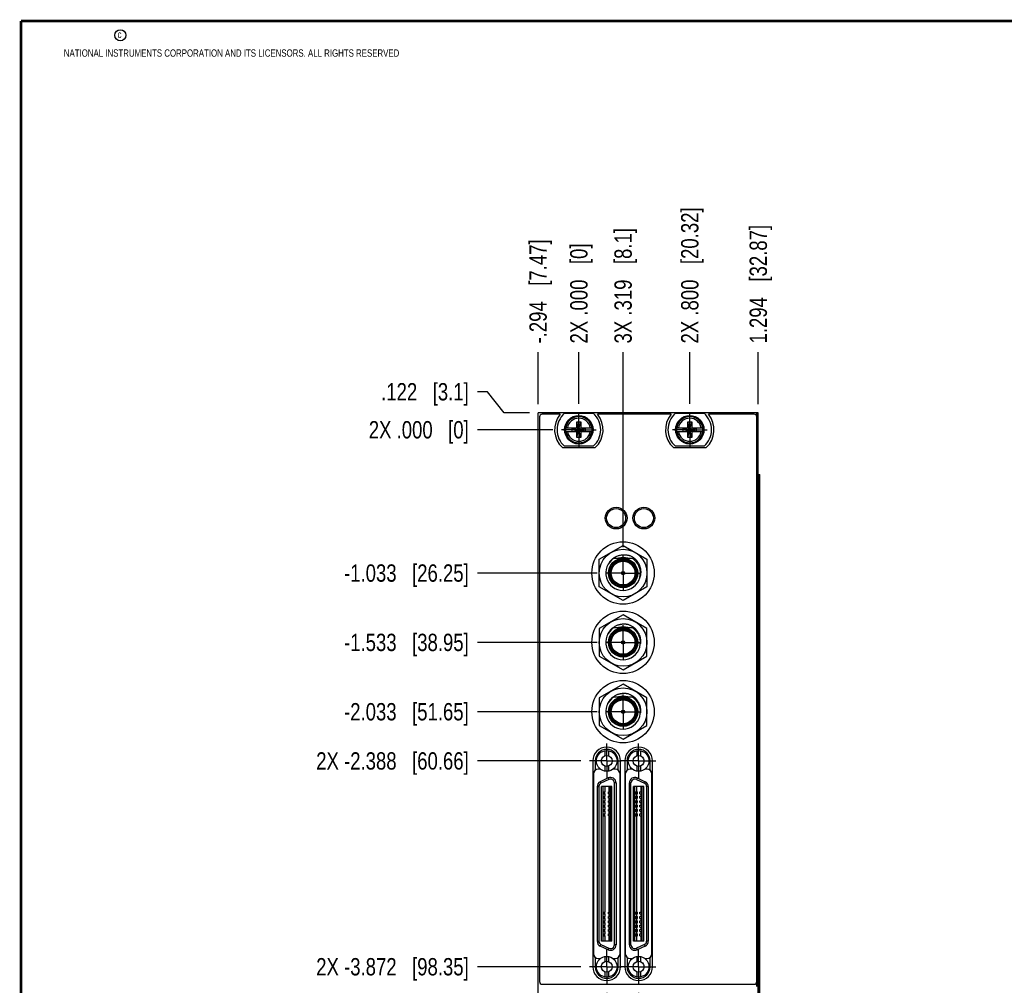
# Model space of a CAD drawing. Header units: inches. Extents: x 0.2 to 16.8, y 0.2 to 10.8.
# Tile 2 of 11: x 0.2 to 7.3, y 3.8 to 10.8. Entities that reach past the tile are written whole.
import ezdxf

# ---------------------------------------------------------------- set-up
doc = ezdxf.new("R2010")
doc.units = ezdxf.units.IN
doc.header["$LTSCALE"] = 0.935
doc.header["$MEASUREMENT"] = 0
doc.linetypes.add('CENTER', pattern=[0.6, 0.375, -0.075, 0.075, -0.075])
doc.layers.get('0').update_dxf_attribs({"linetype": 'CONTINUOUS'})
doc.layers.add('02___PRT_ALL_AXES', color=7, linetype='CONTINUOUS')
doc.layers.add('DIMENSIONS', color=7, linetype='CONTINUOUS')
doc.styles.get("Standard").update_dxf_attribs({"font": 'txt', "width": 0.8})
doc.dimstyles.new('DIMSTYLE_1', dxfattribs={"dimtxt": 0.125, "dimasz": 0.18, "dimexe": 0.18, "dimexo": 0.0625, "dimgap": 0.09, "dimtad": 0, "dimtih": 1, "dimtoh": 1, "dimdec": 3, "dimzin": 4, "dimdsep": 46, "dimtxsty": 'STANDARD', "dimblk": '_FILLED', "dimblk1": '_FILLED', "dimblk2": '_FILLED', "dimcen": 0.09, "dimadec": 0, "dimazin": 0, "dimtp": 0.01, "dimtm": 0.01, "dimtfac": 1, "dimtdec": 3, "dimtofl": 0, "dimtmove": 0, "dimatfit": 3, "dimldrblk": '_FILLED', "dimfxl": 1, "dimtolj": 1, "dimtzin": 4, "dimarcsym": 0})

# ---------------------------------------------------------------- blocks, each defined once
blk = doc.blocks.new('*D0')
at = {"layer": 'DIMENSIONS', "color": 2, "linetype": 'CONTINUOUS'}
for p, q in [((3.6145, 8.0858), (3.5411, 8.0858)), ((3.7352, 7.9339), (3.6145, 8.0858)), ((3.9161, 7.9339), (3.7352, 7.9339))]:
    blk.add_line(p, q, dxfattribs=at)
at = {"layer": 'DIMENSIONS', "color": 2, "linetype": 'CONTINUOUS', "insert": (3.4786, 8.1483), "char_height": 0.125, "width": 1.025, "attachment_point": 3, "line_spacing_factor": 0.9}
blk.add_mtext('.122{\\Ftxt.shx;\\W1.000000;\\H0.125000; }[3.1]', dxfattribs=at)
blk = doc.blocks.new('_FILLED')
at = {"color": 0, "linetype": 'BYBLOCK'}
blk.add_solid([(0, 0), (-1, 0.174), (-1, -0.174)], dxfattribs=at)
blk = doc.blocks.new('*D1')
at = {"layer": 'DIMENSIONS', "color": 2, "linetype": 'CONTINUOUS'}
blk.add_line((4.085, 7.8119), (3.5411, 7.8119), dxfattribs=at)
at = {"layer": 'DIMENSIONS', "color": 2, "linetype": 'CONTINUOUS', "insert": (3.4786, 7.8744), "char_height": 0.125, "width": 1.125, "attachment_point": 3, "line_spacing_factor": 0.9}
blk.add_mtext('2X .000{\\Ftxt.shx;\\W1.000000;\\H0.125000; }[0]', dxfattribs=at)
blk = doc.blocks.new('*D2')
at = {"layer": 'DIMENSIONS', "color": 2, "linetype": 'CONTINUOUS'}
blk.add_line((4.404, 6.7786), (3.5411, 6.7786), dxfattribs=at)
at = {"layer": 'DIMENSIONS', "color": 2, "linetype": 'CONTINUOUS', "insert": (3.4786, 6.8411), "char_height": 0.125, "width": 1.425, "attachment_point": 3, "line_spacing_factor": 0.9}
blk.add_mtext('-1.033{\\Ftxt.shx;\\W1.000000;\\H0.125000; }[26.25]', dxfattribs=at)
blk = doc.blocks.new('*D3')
at = {"layer": 'DIMENSIONS', "color": 2, "linetype": 'CONTINUOUS'}
blk.add_line((4.404, 6.2786), (3.5411, 6.2786), dxfattribs=at)
at = {"layer": 'DIMENSIONS', "color": 2, "linetype": 'CONTINUOUS', "insert": (3.4786, 6.3411), "char_height": 0.125, "width": 1.425, "attachment_point": 3, "line_spacing_factor": 0.9}
blk.add_mtext('-1.533{\\Ftxt.shx;\\W1.000000;\\H0.125000; }[38.95]', dxfattribs=at)
blk = doc.blocks.new('*D4')
at = {"layer": 'DIMENSIONS', "color": 2, "linetype": 'CONTINUOUS'}
blk.add_line((4.404, 5.7786), (3.5411, 5.7786), dxfattribs=at)
at = {"layer": 'DIMENSIONS', "color": 2, "linetype": 'CONTINUOUS', "insert": (3.4786, 5.8411), "char_height": 0.125, "width": 1.425, "attachment_point": 3, "line_spacing_factor": 0.9}
blk.add_mtext('-2.033{\\Ftxt.shx;\\W1.000000;\\H0.125000; }[51.65]', dxfattribs=at)
blk = doc.blocks.new('*D5')
at = {"layer": 'DIMENSIONS', "color": 2, "linetype": 'CONTINUOUS'}
blk.add_line((4.286, 5.4239), (3.5411, 5.4239), dxfattribs=at)
at = {"layer": 'DIMENSIONS', "color": 2, "linetype": 'CONTINUOUS', "insert": (3.4786, 5.4864), "char_height": 0.125, "width": 1.725, "attachment_point": 3, "line_spacing_factor": 0.9}
blk.add_mtext('2X -2.388{\\Ftxt.shx;\\W1.000000;\\H0.125000; }[60.66]', dxfattribs=at)
blk = doc.blocks.new('*D6')
at = {"layer": 'DIMENSIONS', "color": 2, "linetype": 'CONTINUOUS'}
blk.add_line((4.286, 3.9399), (3.5411, 3.9399), dxfattribs=at)
at = {"layer": 'DIMENSIONS', "color": 2, "linetype": 'CONTINUOUS', "insert": (3.4786, 4.0024), "char_height": 0.125, "width": 1.725, "attachment_point": 3, "line_spacing_factor": 0.9}
blk.add_mtext('2X -3.872{\\Ftxt.shx;\\W1.000000;\\H0.125000; }[98.35]', dxfattribs=at)
blk = doc.blocks.new('*D7')
at = {"layer": 'DIMENSIONS', "color": 2, "linetype": 'CONTINUOUS'}
blk.add_line((4.085, 2.9912), (3.5411, 2.9912), dxfattribs=at)
at = {"layer": 'DIMENSIONS', "color": 2, "linetype": 'CONTINUOUS', "insert": (3.4786, 3.0537), "char_height": 0.125, "width": 1.825, "attachment_point": 3, "line_spacing_factor": 0.9}
blk.add_mtext('2X -4.821{\\Ftxt.shx;\\W1.000000;\\H0.125000; }[122.45]', dxfattribs=at)
blk = doc.blocks.new('*D8')
at = {"layer": 'DIMENSIONS', "color": 2, "linetype": 'CONTINUOUS'}
blk.add_line((5.0726, 7.9995), (5.0726, 8.3714), dxfattribs=at)
at = {"layer": 'DIMENSIONS', "color": 2, "linetype": 'CONTINUOUS', "insert": (5.0101, 8.4339), "char_height": 0.125, "width": 1.525, "attachment_point": 1, "rotation": 90, "line_spacing_factor": 0.9}
blk.add_mtext('2X .800{\\Ftxt.shx;\\W1.000000;\\H0.125000; }[20.32]', dxfattribs=at)
blk = doc.blocks.new('*D9')
at = {"layer": 'DIMENSIONS', "color": 2, "linetype": 'CONTINUOUS'}
blk.add_line((4.2726, 7.9995), (4.2726, 8.3714), dxfattribs=at)
at = {"layer": 'DIMENSIONS', "color": 2, "linetype": 'CONTINUOUS', "insert": (4.2101, 8.4339), "char_height": 0.125, "width": 1.125, "attachment_point": 1, "rotation": 90, "line_spacing_factor": 0.9}
blk.add_mtext('2X .000{\\Ftxt.shx;\\W1.000000;\\H0.125000; }[0]', dxfattribs=at)
blk = doc.blocks.new('*D10')
at = {"layer": 'DIMENSIONS', "color": 2, "linetype": 'CONTINUOUS'}
blk.add_line((5.5666, 7.9964), (5.5666, 8.3714), dxfattribs=at)
at = {"layer": 'DIMENSIONS', "color": 2, "linetype": 'CONTINUOUS', "insert": (5.5041, 8.4339), "char_height": 0.125, "width": 1.325, "attachment_point": 1, "rotation": 90, "line_spacing_factor": 0.9}
blk.add_mtext('1.294{\\Ftxt.shx;\\W1.000000;\\H0.125000; }[32.87]', dxfattribs=at)
blk = doc.blocks.new('*D11')
at = {"layer": 'DIMENSIONS', "color": 2, "linetype": 'CONTINUOUS'}
blk.add_line((4.5916, 6.9662), (4.5916, 8.3714), dxfattribs=at)
at = {"layer": 'DIMENSIONS', "color": 2, "linetype": 'CONTINUOUS', "insert": (4.5291, 8.4339), "char_height": 0.125, "width": 1.325, "attachment_point": 1, "rotation": 90, "line_spacing_factor": 0.9}
blk.add_mtext('3X .319{\\Ftxt.shx;\\W1.000000;\\H0.125000; }[8.1]', dxfattribs=at)
blk = doc.blocks.new('*D12')
at = {"layer": 'DIMENSIONS', "color": 2, "linetype": 'CONTINUOUS'}
blk.add_line((3.9786, 7.9964), (3.9786, 8.3714), dxfattribs=at)
at = {"layer": 'DIMENSIONS', "color": 2, "linetype": 'CONTINUOUS', "insert": (3.9161, 8.4339), "char_height": 0.125, "width": 1.225, "attachment_point": 1, "rotation": 90, "line_spacing_factor": 0.9}
blk.add_mtext('-.294{\\Ftxt.shx;\\W1.000000;\\H0.125000; }[7.47]', dxfattribs=at)
blk = doc.blocks.new('*D13')
at = {"layer": 'DIMENSIONS', "color": 2, "linetype": 'CONTINUOUS'}
blk.add_line((4.7036, 3.7523), (4.7036, 2.3587), dxfattribs=at)
at = {"layer": 'DIMENSIONS', "color": 2, "linetype": 'CONTINUOUS', "insert": (4.6411, 2.2962), "char_height": 0.125, "width": 1.525, "attachment_point": 3, "rotation": 90, "line_spacing_factor": 0.9}
blk.add_mtext('2X .431{\\Ftxt.shx;\\W1.000000;\\H0.125000; }[10.95]', dxfattribs=at)
blk = doc.blocks.new('*D14')
at = {"layer": 'DIMENSIONS', "color": 2, "linetype": 'CONTINUOUS'}
blk.add_line((4.4736, 3.7523), (4.4736, 2.3587), dxfattribs=at)
at = {"layer": 'DIMENSIONS', "color": 2, "linetype": 'CONTINUOUS', "insert": (4.4111, 2.2962), "char_height": 0.125, "width": 1.425, "attachment_point": 3, "rotation": 90, "line_spacing_factor": 0.9}
blk.add_mtext('2X .201{\\Ftxt.shx;\\W1.000000;\\H0.125000; }[5.11]', dxfattribs=at)

msp = doc.modelspace()

# ---------------------------------------------------------------- linework, layer by layer
at = {"color": 7, "linetype": 'CONTINUOUS'}
for p, q in [((3.9786, 2.7962), (3.9786, 7.9339)), ((5.5666, 7.9339), (3.9786, 7.9339)), ((3.9886, 7.9039), (3.9886, 3.8339)), ((4.1381, 7.9239), (4.0086, 7.9239)), ((4.1688, 7.9304), (4.3763, 7.9304)), ((4.9381, 7.9239), (4.407, 7.9239)), ((4.9688, 7.9304), (5.1763, 7.9304)), ((5.5366, 7.9239), (5.207, 7.9239)), ((5.5566, 3.8339), (5.5566, 7.9039)), ((5.5666, 2.7962), (5.5666, 7.9339)), ((4.1779, 7.8257), (4.2608, 7.8257)), ((4.224, 7.8002), (4.224, 7.8237)), ((4.224, 7.8237), (4.3211, 7.8002)), ((4.224, 7.8002), (4.3211, 7.8237)), ((4.2608, 7.8237), (4.224, 7.8237)), ((4.2588, 7.7549), (4.2863, 7.869)), ((4.2588, 7.8257), (4.2588, 7.869)), ((4.2863, 7.7549), (4.2588, 7.869)), ((4.2588, 7.869), (4.2863, 7.869)), ((4.2608, 7.8257), (4.2608, 7.8237)), ((4.2608, 7.8002), (4.2843, 7.8237)), ((4.2843, 7.8002), (4.2608, 7.8237)), ((4.2843, 7.8257), (4.2843, 7.8237)), ((4.2843, 7.8257), (4.3672, 7.8257)), ((4.3211, 7.8237), (4.2843, 7.8237)), ((4.2863, 7.869), (4.2863, 7.8257)), ((4.3211, 7.8002), (4.3211, 7.8237)), ((4.9779, 7.8257), (5.0608, 7.8257)), ((5.024, 7.8002), (5.024, 7.8237)), ((5.024, 7.8002), (5.1211, 7.8237)), ((5.0608, 7.8237), (5.024, 7.8237)), ((5.024, 7.8237), (5.1211, 7.8002)), ((5.0588, 7.7549), (5.0863, 7.869)), ((5.0588, 7.8257), (5.0588, 7.869)), ((5.0863, 7.7549), (5.0588, 7.869)), ((5.0588, 7.869), (5.0863, 7.869)), ((5.0608, 7.8257), (5.0608, 7.8237)), ((5.0608, 7.8002), (5.0843, 7.8237)), ((5.0843, 7.8002), (5.0608, 7.8237)), ((5.0843, 7.8257), (5.0843, 7.8237)), ((5.0843, 7.8257), (5.1672, 7.8257)), ((5.1211, 7.8237), (5.0843, 7.8237)), ((5.0863, 7.869), (5.0863, 7.8257)), ((5.1211, 7.8002), (5.1211, 7.8237)), ((4.1779, 7.7982), (4.2608, 7.7982)), ((4.224, 7.8002), (4.2608, 7.8002)), ((4.2588, 7.7549), (4.2588, 7.7982)), ((4.2863, 7.7549), (4.2588, 7.7549)), ((4.2608, 7.7982), (4.2608, 7.8002)), ((4.2843, 7.7982), (4.2843, 7.8002)), ((4.2843, 7.8002), (4.3211, 7.8002)), ((4.2843, 7.7982), (4.3672, 7.7982)), ((4.2863, 7.7982), (4.2863, 7.7549)), ((4.9779, 7.7982), (5.0608, 7.7982)), ((5.024, 7.8002), (5.0608, 7.8002)), ((5.0588, 7.7549), (5.0588, 7.7982)), ((5.0863, 7.7549), (5.0588, 7.7549)), ((5.0608, 7.7982), (5.0608, 7.8002)), ((5.0843, 7.7982), (5.0843, 7.8002)), ((5.0843, 7.8002), (5.1211, 7.8002)), ((5.0843, 7.7982), (5.1672, 7.7982)), ((5.0863, 7.7982), (5.0863, 7.7549)), ((4.1543, 7.6829), (4.3908, 7.6829)), ((4.3763, 7.6934), (4.1688, 7.6934)), ((4.9543, 7.6829), (5.1908, 7.6829)), ((5.1763, 7.6934), (4.9688, 7.6934)), ((5.5666, 7.4882), (5.5773, 7.4882)), ((5.5773, 3.4882), (5.5773, 7.4882)), ((4.4196, 6.8779), (4.5916, 6.9772)), ((4.5916, 6.9772), (4.7636, 6.8779)), ((4.4196, 6.6793), (4.4196, 6.8779)), ((4.5258, 6.885), (4.6573, 6.885)), ((4.7636, 6.8779), (4.7636, 6.6793)), ((4.5916, 6.58), (4.4196, 6.6793)), ((4.7636, 6.6793), (4.5916, 6.58)), ((4.5916, 6.4772), (4.4196, 6.3779)), ((4.7636, 6.3779), (4.5916, 6.4772)), ((4.4196, 6.3779), (4.4196, 6.1793)), ((4.5258, 6.385), (4.6573, 6.385)), ((4.7636, 6.1793), (4.7636, 6.3779)), ((4.4196, 6.1793), (4.5916, 6.08)), ((4.5916, 6.08), (4.7636, 6.1793)), ((4.5916, 5.9772), (4.4196, 5.8779)), ((4.7636, 5.8779), (4.5916, 5.9772)), ((4.4196, 5.8779), (4.4196, 5.6793)), ((4.5258, 5.885), (4.6573, 5.885)), ((4.7636, 5.6793), (4.7636, 5.8779)), ((4.4196, 5.6793), (4.5916, 5.58)), ((4.5916, 5.58), (4.7636, 5.6793)), ((4.4608, 5.4976), (4.4608, 5.4612)), ((4.4863, 5.4976), (4.4863, 5.4612)), ((4.6908, 5.4976), (4.6908, 5.4612)), ((4.7163, 5.4976), (4.7163, 5.4612)), ((4.3736, 5.4239), (4.3736, 3.9399)), ((4.3906, 5.4239), (4.3906, 5.3572)), ((4.5566, 5.3572), (4.5566, 5.4239)), ((4.5736, 3.9399), (4.5736, 5.4239)), ((4.6036, 5.4239), (4.6036, 3.9399)), ((4.6206, 5.4239), (4.6206, 5.3572)), ((4.7866, 5.3572), (4.7866, 5.4239)), ((4.8036, 3.9399), (4.8036, 5.4239)), ((4.3776, 5.3299), (4.3776, 4.0339)), ((4.4266, 5.3649), (4.4126, 5.3649)), ((4.4266, 5.3658), (4.4266, 5.3649)), ((4.4608, 5.3867), (4.4608, 5.3502)), ((4.4863, 5.3867), (4.4863, 5.3502)), ((4.5206, 5.3649), (4.5206, 5.3658)), ((4.5346, 5.3649), (4.5206, 5.3649)), ((4.5696, 4.0339), (4.5696, 5.3299)), ((4.6076, 5.3299), (4.6076, 4.0339)), ((4.6566, 5.3649), (4.6426, 5.3649)), ((4.6566, 5.3658), (4.6566, 5.3649)), ((4.6908, 5.3867), (4.6908, 5.3502)), ((4.7163, 5.3867), (4.7163, 5.3502)), ((4.7506, 5.3649), (4.7506, 5.3658)), ((4.7646, 5.3649), (4.7506, 5.3649)), ((4.7996, 4.0339), (4.7996, 5.3299)), ((4.4848, 5.301), (4.4273, 5.2742)), ((4.4897, 5.2903), (4.4323, 5.2635)), ((4.529, 4.098), (4.529, 5.2653)), ((4.5408, 5.2653), (4.5408, 4.098)), ((4.6368, 4.098), (4.6368, 5.2653)), ((4.6486, 4.098), (4.6486, 5.2653)), ((4.6878, 5.2903), (4.7453, 5.2635)), ((4.6928, 5.301), (4.7503, 5.2742)), ((4.4045, 5.2385), (4.4045, 4.1248)), ((4.4164, 5.2385), (4.4164, 4.1248)), ((4.4364, 4.1245), (4.4364, 5.2387)), ((4.5113, 5.2387), (4.4364, 5.2387)), ((4.4473, 4.1245), (4.4473, 5.2387)), ((4.4473, 5.2003), (4.4603, 5.2003)), ((4.4473, 5.1866), (4.4603, 5.1866)), ((4.4591, 5.2387), (4.4591, 5.2003)), ((4.4591, 5.1866), (4.4591, 5.1688)), ((4.4603, 5.1866), (4.4603, 5.2003)), ((4.4858, 5.1866), (4.4858, 5.2003)), ((4.4858, 5.2003), (4.5004, 5.2003)), ((4.4858, 5.1866), (4.5004, 5.1866)), ((4.4886, 5.2387), (4.4886, 5.2003)), ((4.4886, 5.1866), (4.4886, 5.1688)), ((4.5004, 4.1245), (4.5004, 5.2387)), ((4.5113, 4.1245), (4.5113, 5.2387)), ((4.6663, 4.1245), (4.6663, 5.2387)), ((4.7412, 5.2387), (4.6663, 5.2387)), ((4.6772, 4.1245), (4.6772, 5.2387)), ((4.6772, 5.2003), (4.695, 5.2003)), ((4.6772, 5.1866), (4.695, 5.1866)), ((4.689, 5.2387), (4.689, 5.2003)), ((4.689, 5.1866), (4.689, 5.1688)), ((4.695, 5.1866), (4.695, 5.2003)), ((4.7127, 5.2003), (4.7303, 5.2003)), ((4.7127, 5.1866), (4.7127, 5.2003)), ((4.7127, 5.1866), (4.7303, 5.1866)), ((4.7185, 5.2387), (4.7185, 5.2003)), ((4.7185, 5.1866), (4.7185, 5.1688)), ((4.7303, 4.1245), (4.7303, 5.2387)), ((4.7412, 4.1245), (4.7412, 5.2387)), ((4.7612, 5.2385), (4.7612, 4.1248)), ((4.773, 5.2385), (4.773, 4.1248)), ((4.4473, 5.1688), (4.4603, 5.1688)), ((4.4473, 5.1551), (4.4603, 5.1551)), ((4.4473, 5.1373), (4.4603, 5.1373)), ((4.4473, 5.1236), (4.4603, 5.1236)), ((4.4591, 5.1551), (4.4591, 5.1373)), ((4.4591, 5.1236), (4.4591, 5.1058)), ((4.4603, 5.1551), (4.4603, 5.1688)), ((4.4603, 5.1236), (4.4603, 5.1373)), ((4.4858, 5.1551), (4.4858, 5.1688)), ((4.4858, 5.1688), (4.5004, 5.1688)), ((4.4858, 5.1551), (4.5004, 5.1551)), ((4.4858, 5.1236), (4.4858, 5.1373)), ((4.4858, 5.1373), (4.5004, 5.1373)), ((4.4858, 5.1236), (4.5004, 5.1236)), ((4.4886, 5.1551), (4.4886, 5.1373)), ((4.4886, 5.1236), (4.4886, 5.1058)), ((4.6772, 5.1688), (4.695, 5.1688)), ((4.6772, 5.1551), (4.695, 5.1551)), ((4.6772, 5.1373), (4.6948, 5.1373)), ((4.6772, 5.1236), (4.6948, 5.1236)), ((4.689, 5.1551), (4.689, 5.1373)), ((4.689, 5.1236), (4.689, 5.1058)), ((4.6948, 5.1236), (4.6948, 5.1373)), ((4.695, 5.1551), (4.695, 5.1688)), ((4.7125, 5.1373), (4.7303, 5.1373)), ((4.7125, 5.1236), (4.7125, 5.1373)), ((4.7125, 5.1236), (4.7303, 5.1236)), ((4.7127, 5.1688), (4.7303, 5.1688)), ((4.7127, 5.1551), (4.7127, 5.1688)), ((4.7127, 5.1551), (4.7303, 5.1551)), ((4.7185, 5.1551), (4.7185, 5.1373)), ((4.7185, 5.1236), (4.7185, 5.1058)), ((4.4473, 5.1058), (4.4603, 5.1058)), ((4.4473, 5.0921), (4.4603, 5.0921)), ((4.4473, 5.0743), (4.4603, 5.0743)), ((4.4473, 5.0606), (4.4603, 5.0606)), ((4.4473, 5.0428), (4.4603, 5.0428)), ((4.4591, 5.0921), (4.4591, 5.0743)), ((4.4591, 5.0606), (4.4591, 5.0428)), ((4.4603, 5.0921), (4.4603, 5.1058)), ((4.4603, 5.0606), (4.4603, 5.0743)), ((4.4603, 5.0291), (4.4603, 5.0428)), ((4.4858, 5.0921), (4.4858, 5.1058)), ((4.4858, 5.1058), (4.5004, 5.1058)), ((4.4858, 5.0921), (4.5004, 5.0921)), ((4.4858, 5.0606), (4.4858, 5.0743)), ((4.4858, 5.0743), (4.5004, 5.0743)), ((4.4858, 5.0606), (4.5004, 5.0606)), ((4.4858, 5.0291), (4.4858, 5.0428)), ((4.4858, 5.0428), (4.5004, 5.0428)), ((4.4886, 5.0921), (4.4886, 5.0743)), ((4.4886, 5.0606), (4.4886, 5.0428)), ((4.6772, 5.1058), (4.695, 5.1058)), ((4.6772, 5.0921), (4.695, 5.0921)), ((4.6772, 5.0743), (4.695, 5.0743)), ((4.6772, 5.0606), (4.695, 5.0606)), ((4.6772, 5.0428), (4.695, 5.0428)), ((4.689, 5.0921), (4.689, 5.0743)), ((4.689, 5.0606), (4.689, 5.0428)), ((4.695, 5.0921), (4.695, 5.1058)), ((4.695, 5.0606), (4.695, 5.0743)), ((4.695, 5.0291), (4.695, 5.0428)), ((4.7127, 5.1058), (4.7303, 5.1058)), ((4.7127, 5.0921), (4.7127, 5.1058)), ((4.7127, 5.0921), (4.7303, 5.0921)), ((4.7127, 5.0743), (4.7303, 5.0743)), ((4.7127, 5.0606), (4.7127, 5.0743)), ((4.7127, 5.0606), (4.7303, 5.0606)), ((4.7127, 5.0428), (4.7303, 5.0428)), ((4.7127, 5.0291), (4.7127, 5.0428)), ((4.7185, 5.0921), (4.7185, 5.0743)), ((4.7185, 5.0606), (4.7185, 5.0428)), ((4.4473, 5.0291), (4.4603, 5.0291)), ((4.4591, 5.0291), (4.4591, 4.3342)), ((4.4858, 5.0291), (4.5004, 5.0291)), ((4.4886, 5.0291), (4.4886, 4.3342)), ((4.6772, 5.0291), (4.695, 5.0291)), ((4.689, 5.0291), (4.689, 4.3342)), ((4.7127, 5.0291), (4.7303, 5.0291)), ((4.7185, 5.0291), (4.7185, 4.3342)), ((4.4473, 4.3342), (4.4603, 4.3342)), ((4.4603, 4.3204), (4.4603, 4.3342)), ((4.4858, 4.3342), (4.5004, 4.3342)), ((4.4858, 4.3204), (4.4858, 4.3342)), ((4.6772, 4.3342), (4.6949, 4.3342)), ((4.6949, 4.3204), (4.6949, 4.3342)), ((4.7126, 4.3342), (4.7303, 4.3342)), ((4.7126, 4.3204), (4.7126, 4.3342)), ((4.4473, 4.3204), (4.4603, 4.3204)), ((4.4473, 4.3027), (4.4603, 4.3027)), ((4.4473, 4.2889), (4.4603, 4.2889)), ((4.4473, 4.2712), (4.4603, 4.2712)), ((4.4591, 4.3204), (4.4591, 4.3027)), ((4.4591, 4.2889), (4.4591, 4.2712)), ((4.4603, 4.2889), (4.4603, 4.3027)), ((4.4603, 4.2574), (4.4603, 4.2712)), ((4.4858, 4.3204), (4.5004, 4.3204)), ((4.4858, 4.3027), (4.5004, 4.3027)), ((4.4858, 4.2889), (4.4858, 4.3027)), ((4.4858, 4.2889), (4.5004, 4.2889)), ((4.4858, 4.2712), (4.5004, 4.2712)), ((4.4858, 4.2574), (4.4858, 4.2712)), ((4.4886, 4.3204), (4.4886, 4.3027)), ((4.4886, 4.2889), (4.4886, 4.2712)), ((4.6772, 4.3204), (4.6949, 4.3204)), ((4.6772, 4.3027), (4.695, 4.3027)), ((4.6772, 4.2889), (4.695, 4.2889)), ((4.6772, 4.2712), (4.6949, 4.2712)), ((4.689, 4.3204), (4.689, 4.3027)), ((4.689, 4.2889), (4.689, 4.2712)), ((4.6949, 4.2574), (4.6949, 4.2712)), ((4.695, 4.2889), (4.695, 4.3027)), ((4.7126, 4.3204), (4.7303, 4.3204)), ((4.7126, 4.2712), (4.7303, 4.2712)), ((4.7126, 4.2574), (4.7126, 4.2712)), ((4.7127, 4.3027), (4.7303, 4.3027)), ((4.7127, 4.2889), (4.7127, 4.3027)), ((4.7127, 4.2889), (4.7303, 4.2889)), ((4.7185, 4.3204), (4.7185, 4.3027)), ((4.7185, 4.2889), (4.7185, 4.2712)), ((4.4473, 4.2574), (4.4603, 4.2574)), ((4.4473, 4.2397), (4.4603, 4.2397)), ((4.4473, 4.2259), (4.4603, 4.2259)), ((4.4473, 4.2082), (4.4603, 4.2082)), ((4.4473, 4.1944), (4.4603, 4.1944)), ((4.4591, 4.2574), (4.4591, 4.2397)), ((4.4591, 4.2259), (4.4591, 4.2082)), ((4.4591, 4.1944), (4.4591, 4.1767)), ((4.4603, 4.2259), (4.4603, 4.2397)), ((4.4603, 4.1944), (4.4603, 4.2082)), ((4.4858, 4.2574), (4.5004, 4.2574)), ((4.4858, 4.2397), (4.5004, 4.2397)), ((4.4858, 4.2259), (4.4858, 4.2397)), ((4.4858, 4.2259), (4.5004, 4.2259)), ((4.4858, 4.2082), (4.5004, 4.2082)), ((4.4858, 4.1944), (4.4858, 4.2082)), ((4.4858, 4.1944), (4.5004, 4.1944)), ((4.4886, 4.2574), (4.4886, 4.2397)), ((4.4886, 4.2259), (4.4886, 4.2082)), ((4.4886, 4.1944), (4.4886, 4.1767)), ((4.6772, 4.2574), (4.6949, 4.2574)), ((4.6772, 4.2397), (4.695, 4.2397)), ((4.6772, 4.2259), (4.695, 4.2259)), ((4.6772, 4.2082), (4.6949, 4.2082)), ((4.6772, 4.1944), (4.6949, 4.1944)), ((4.689, 4.2574), (4.689, 4.2397)), ((4.689, 4.2259), (4.689, 4.2082)), ((4.689, 4.1944), (4.689, 4.1767)), ((4.6949, 4.1944), (4.6949, 4.2082)), ((4.695, 4.2259), (4.695, 4.2397)), ((4.7126, 4.2574), (4.7303, 4.2574)), ((4.7126, 4.2082), (4.7303, 4.2082)), ((4.7126, 4.1944), (4.7126, 4.2082)), ((4.7126, 4.1944), (4.7303, 4.1944)), ((4.7127, 4.2397), (4.7303, 4.2397)), ((4.7127, 4.2259), (4.7127, 4.2397)), ((4.7127, 4.2259), (4.7303, 4.2259)), ((4.7185, 4.2574), (4.7185, 4.2397)), ((4.7185, 4.2259), (4.7185, 4.2082)), ((4.7185, 4.1944), (4.7185, 4.1767)), ((4.5113, 4.1245), (4.4364, 4.1245)), ((4.4473, 4.1767), (4.4603, 4.1767)), ((4.4473, 4.1629), (4.4603, 4.1629)), ((4.4591, 4.1629), (4.4591, 4.1245)), ((4.4603, 4.1629), (4.4603, 4.1767)), ((4.4858, 4.1767), (4.5004, 4.1767)), ((4.4858, 4.1629), (4.4858, 4.1767)), ((4.4858, 4.1629), (4.5004, 4.1629)), ((4.4886, 4.1629), (4.4886, 4.1245)), ((4.7412, 4.1245), (4.6663, 4.1245)), ((4.6772, 4.1767), (4.695, 4.1767)), ((4.6772, 4.1629), (4.695, 4.1629)), ((4.689, 4.1629), (4.689, 4.1245)), ((4.695, 4.1629), (4.695, 4.1767)), ((4.7127, 4.1767), (4.7303, 4.1767)), ((4.7127, 4.1629), (4.7127, 4.1767)), ((4.7127, 4.1629), (4.7303, 4.1629)), ((4.7185, 4.1629), (4.7185, 4.1245)), ((4.4848, 4.0623), (4.4273, 4.0891)), ((4.4323, 4.0998), (4.4897, 4.073)), ((4.7453, 4.0998), (4.6878, 4.073)), ((4.7503, 4.0891), (4.6928, 4.0623)), ((4.3906, 4.0067), (4.3906, 3.9399)), ((4.4126, 3.9989), (4.4266, 3.9989)), ((4.4266, 3.9989), (4.4266, 3.9981)), ((4.4608, 4.0136), (4.4608, 3.9772)), ((4.4863, 4.0136), (4.4863, 3.9772)), ((4.5206, 3.9989), (4.5346, 3.9989)), ((4.5206, 3.9981), (4.5206, 3.9989)), ((4.5566, 3.9399), (4.5566, 4.0067)), ((4.6206, 4.0067), (4.6206, 3.9399)), ((4.6426, 3.9989), (4.6566, 3.9989)), ((4.6566, 3.9989), (4.6566, 3.9981)), ((4.6908, 4.0136), (4.6908, 3.9772)), ((4.7163, 4.0136), (4.7163, 3.9772)), ((4.7506, 3.9989), (4.7646, 3.9989)), ((4.7506, 3.9981), (4.7506, 3.9989)), ((4.7866, 3.9399), (4.7866, 4.0067)), ((4.4608, 3.9027), (4.4608, 3.8662)), ((4.4863, 3.9027), (4.4863, 3.8662)), ((4.6908, 3.9027), (4.6908, 3.8662)), ((4.7163, 3.9027), (4.7163, 3.8662)), ((4.0086, 3.8139), (5.5366, 3.8139))]:
    msp.add_line(p, q, dxfattribs=at)
at = {"color": 9, "linetype": 'CONTINUOUS'}
for p, q in [((5.5546, 7.9339), (5.5546, 7.9127)), ((5.5686, 3.4882), (5.5686, 7.4882)), ((5.5772, 3.4882), (5.5772, 7.4882)), ((4.4273, 5.2742), (4.4323, 5.2635)), ((4.4848, 5.301), (4.4897, 5.2903)), ((4.5408, 5.2653), (4.529, 5.2653)), ((4.6368, 5.2653), (4.6486, 5.2653)), ((4.6928, 5.301), (4.6878, 5.2903)), ((4.7503, 5.2742), (4.7453, 5.2635)), ((4.4045, 5.2385), (4.4164, 5.2385)), ((4.4492, 5.2003), (4.4492, 5.1866)), ((4.4969, 5.2003), (4.4969, 5.1866)), ((4.6839, 5.2003), (4.6839, 5.1866)), ((4.7238, 5.2003), (4.7238, 5.1866)), ((4.773, 5.2385), (4.7612, 5.2385)), ((4.4492, 5.1688), (4.4492, 5.1551)), ((4.4492, 5.1373), (4.4492, 5.1236)), ((4.4969, 5.1688), (4.4969, 5.1551)), ((4.4969, 5.1373), (4.4969, 5.1236)), ((4.6837, 5.1373), (4.6837, 5.1236)), ((4.6839, 5.1688), (4.6839, 5.1551)), ((4.7236, 5.1373), (4.7236, 5.1236)), ((4.7238, 5.1688), (4.7238, 5.1551)), ((4.4492, 5.1058), (4.4492, 5.0921)), ((4.4492, 5.0743), (4.4492, 5.0606)), ((4.4492, 5.0428), (4.4492, 5.0291)), ((4.4969, 5.1058), (4.4969, 5.0921)), ((4.4969, 5.0743), (4.4969, 5.0606)), ((4.4969, 5.0428), (4.4969, 5.0291)), ((4.6839, 5.1058), (4.6839, 5.0921)), ((4.6839, 5.0743), (4.6839, 5.0606)), ((4.6839, 5.0428), (4.6839, 5.0291)), ((4.7238, 5.1058), (4.7238, 5.0921)), ((4.7238, 5.0743), (4.7238, 5.0606)), ((4.7238, 5.0428), (4.7238, 5.0291)), ((4.4492, 4.3342), (4.4492, 4.3204)), ((4.4969, 4.3342), (4.4969, 4.3204)), ((4.6838, 4.3342), (4.6838, 4.3204)), ((4.7237, 4.3342), (4.7237, 4.3204)), ((4.4492, 4.3027), (4.4492, 4.2889)), ((4.4492, 4.2712), (4.4492, 4.2574)), ((4.4969, 4.3027), (4.4969, 4.2889)), ((4.4969, 4.2712), (4.4969, 4.2574)), ((4.6838, 4.2712), (4.6838, 4.2574)), ((4.6839, 4.3027), (4.6839, 4.2889)), ((4.7237, 4.2712), (4.7237, 4.2574)), ((4.7238, 4.3027), (4.7238, 4.2889)), ((4.4492, 4.2397), (4.4492, 4.2259)), ((4.4492, 4.2082), (4.4492, 4.1944)), ((4.4969, 4.2397), (4.4969, 4.2259)), ((4.4969, 4.2082), (4.4969, 4.1944)), ((4.6838, 4.2082), (4.6838, 4.1944)), ((4.6839, 4.2397), (4.6839, 4.2259)), ((4.7237, 4.2082), (4.7237, 4.1944)), ((4.7238, 4.2397), (4.7238, 4.2259)), ((4.4045, 4.1248), (4.4164, 4.1248)), ((4.4492, 4.1767), (4.4492, 4.1629)), ((4.4969, 4.1767), (4.4969, 4.1629)), ((4.6839, 4.1767), (4.6839, 4.1629)), ((4.7238, 4.1767), (4.7238, 4.1629)), ((4.773, 4.1248), (4.7612, 4.1248)), ((4.4273, 4.0891), (4.4323, 4.0998)), ((4.4848, 4.0623), (4.4897, 4.073)), ((4.5408, 4.098), (4.529, 4.098)), ((4.6368, 4.098), (4.6486, 4.098)), ((4.6928, 4.0623), (4.6878, 4.073)), ((4.7503, 4.0891), (4.7453, 4.0998)), ((5.5546, 3.8252), (5.5546, 3.7982))]:
    msp.add_line(p, q, dxfattribs=at)
at = {"color": 7, "linetype": 'CONTINUOUS', "const_width": 0.02}
for points in [[(0.25, 10.7586), (0.25, 0.2586)], [(16.75, 10.7586), (0.25, 10.7586)]]:
    msp.add_lwpolyline(points, dxfattribs=at)
at = {"color": 2, "linetype": 'CONTINUOUS'}
msp.add_circle((0.9659, 10.6562), 0.0403, dxfattribs=at)
at = {"color": 7, "linetype": 'CONTINUOUS'}
for centre, radius in [((4.2726, 7.8119), 0.1025), ((4.2726, 7.8119), 0.098), ((5.0726, 7.8119), 0.1025), ((5.0726, 7.8119), 0.098), ((4.5416, 7.1749), 0.0785), ((4.5416, 7.1749), 0.0685), ((4.7416, 7.1749), 0.0785), ((4.7416, 7.1749), 0.0685), ((4.5916, 6.7789), 0.225), ((4.5916, 6.7786), 0.172), ((4.5916, 6.7786), 0.106), ((4.5916, 6.7786), 0.09), ((4.5916, 6.7786), 0.012), ((4.5916, 6.7786), 0.01), ((4.5916, 6.2789), 0.225), ((4.5916, 6.2786), 0.172), ((4.5916, 6.2786), 0.106), ((4.5916, 6.2786), 0.09), ((4.5916, 6.2786), 0.012), ((4.5916, 6.2786), 0.01), ((4.5916, 5.7789), 0.225), ((4.5916, 5.7786), 0.172), ((4.5916, 5.7786), 0.106), ((4.5916, 5.7786), 0.09), ((4.5916, 5.7786), 0.012), ((4.5916, 5.7786), 0.01), ((4.4736, 5.4239), 0.0748), ((4.7036, 5.4239), 0.0748), ((4.4736, 5.4239), 0.0394), ((4.7036, 5.4239), 0.0394), ((4.4736, 3.9399), 0.0748), ((4.4736, 3.9399), 0.0394), ((4.7036, 3.9399), 0.0748), ((4.7036, 3.9399), 0.0394)]:
    msp.add_circle(centre, radius, dxfattribs=at)
at = {"color": 9, "linetype": 'CONTINUOUS'}
for centre, radius in [((4.5916, 6.7786), 0.102), ((4.5916, 6.7786), 0.094), ((4.5916, 6.7786), 0.086), ((4.5916, 6.2786), 0.102), ((4.5916, 6.2786), 0.094), ((4.5916, 6.2786), 0.086), ((4.5916, 5.7786), 0.102), ((4.5916, 5.7786), 0.094), ((4.5916, 5.7786), 0.086)]:
    msp.add_circle(centre, radius, dxfattribs=at)
at = {"color": 7, "linetype": 'CONTINUOUS'}
for centre, radius, start, end in [((4.0086, 7.9039), 0.02, 90, 180), ((4.2726, 7.8119), 0.175, 140.20818, 227.4886), ((4.2726, 7.8119), 0.1575, 131.20295, 228.79705), ((4.2726, 7.8119), 0.1575, 311.20295, 48.79705), ((4.2726, 7.8119), 0.175, 312.5114, 39.79182), ((5.0726, 7.8119), 0.175, 140.20818, 227.4886), ((5.0726, 7.8119), 0.1575, 131.20295, 228.79705), ((5.0726, 7.8119), 0.1575, 311.20295, 48.79705), ((5.0726, 7.8119), 0.175, 312.5114, 39.79182), ((5.5366, 7.9039), 0.02, 0, 90), ((4.2726, 7.8119), 0.0956, 171.71661, 188.28339), ((4.2726, 7.8119), 0.0956, 351.71661, 8.28339), ((5.0726, 7.8119), 0.0956, 171.71661, 188.28339), ((5.0726, 7.8119), 0.0956, 351.71661, 8.28339), ((4.5916, 6.7786), 0.1115, 72.4753, 107.5247), ((4.5916, 6.7786), 0.125, 121.72303, 58.27697), ((4.5916, 6.2786), 0.125, 121.72303, 58.27697), ((4.5916, 6.2786), 0.1115, 72.4753, 107.5247), ((4.5916, 5.7786), 0.125, 121.72303, 58.27697), ((4.5916, 5.7786), 0.1115, 72.4753, 107.5247), ((4.4736, 5.4239), 0.1, 0, 180), ((4.4736, 5.4239), 0.083, 0, 180), ((4.7036, 5.4239), 0.1, 0, 180), ((4.7036, 5.4239), 0.083, 0, 180), ((4.4126, 5.3299), 0.035, 90, 180), ((4.5346, 5.3299), 0.035, 0, 90), ((4.6426, 5.3299), 0.035, 90, 180), ((4.7646, 5.3299), 0.035, 0, 90), ((4.4439, 5.2385), 0.0394, 115, 180), ((4.4439, 5.2385), 0.0276, 115, 180), ((4.5014, 5.2653), 0.0394, 0, 115), ((4.5014, 5.2653), 0.0276, 0, 115), ((4.6762, 5.2653), 0.0394, 65, 180), ((4.6762, 5.2653), 0.0276, 65, 180), ((4.7337, 5.2385), 0.0276, 0, 65), ((4.7337, 5.2385), 0.0394, 0, 65), ((4.4439, 4.1248), 0.0394, 180, 245), ((4.4439, 4.1248), 0.0276, 180, 245), ((4.7337, 4.1248), 0.0276, 295, 360), ((4.7337, 4.1248), 0.0394, 295, 360), ((4.5014, 4.098), 0.0394, 245, 360), ((4.5014, 4.098), 0.0276, 245, 360), ((4.6762, 4.098), 0.0394, 180, 295), ((4.6762, 4.098), 0.0276, 180, 295), ((4.4126, 4.0339), 0.035, 180, 270), ((4.5346, 4.0339), 0.035, 270, 360), ((4.6426, 4.0339), 0.035, 180, 270), ((4.7646, 4.0339), 0.035, 270, 360), ((4.4736, 3.9399), 0.1, 180, 360), ((4.4736, 3.9399), 0.083, 180, 360), ((4.7036, 3.9399), 0.1, 180, 360), ((4.7036, 3.9399), 0.083, 180, 360), ((4.0086, 3.8339), 0.02, 180, 270), ((5.5366, 3.8339), 0.02, 270, 360)]:
    msp.add_arc(centre, radius, start, end, dxfattribs=at)
at = {"color": 9, "linetype": 'CONTINUOUS'}
for centre, radius, start, end in [((4.2726, 7.8119), 0.0947, 8.36374, 171.63626), ((4.2726, 7.8119), 0.0832, 9.53359, 170.46641), ((5.0726, 7.8119), 0.0947, 8.36374, 171.63626), ((5.0726, 7.8119), 0.0832, 9.53359, 170.46641), ((4.2726, 7.8119), 0.0947, 188.36374, 351.63626), ((4.2726, 7.8119), 0.0832, 189.53359, 350.46641), ((5.0726, 7.8119), 0.0947, 188.36374, 351.63626), ((5.0726, 7.8119), 0.0832, 189.53359, 350.46641)]:
    msp.add_arc(centre, radius, start, end, dxfattribs=at)
at = {"color": 7, "linetype": 'CONTINUOUS'}
for points, knots in [([(4.4924, 6.8547), (4.4934, 6.8562), (4.4955, 6.8593), (4.499, 6.8637), (4.5026, 6.8679), (4.5076, 6.8734), (4.5144, 6.8798), (4.5217, 6.8855), (4.5279, 6.8898), (4.5326, 6.8927), (4.5375, 6.8955), (4.5441, 6.8988), (4.5526, 6.9025), (4.5632, 6.906), (4.5741, 6.9086), (4.5833, 6.91), (4.5907, 6.9107), (4.5963, 6.9109), (4.6019, 6.9109), (4.6093, 6.9106), (4.6186, 6.9096), (4.6277, 6.9079), (4.6349, 6.906), (4.6421, 6.9039), (4.6473, 6.902), (4.6507, 6.9005)], [0, 0, 0, 0, 0.031253, 0.062508, 0.093762, 0.125016, 0.187509, 0.250001, 0.281255, 0.312509, 0.343763, 0.375017, 0.437511, 0.500004, 0.562498, 0.624992, 0.656246, 0.6875, 0.718754, 0.750008, 0.812503, 0.874997, 0.906251, 0.937505, 1, 1, 1, 1]), ([(4.6507, 6.9005), (4.654, 6.8987), (4.6587, 6.8958), (4.6648, 6.8915), (4.6707, 6.887), (4.6778, 6.8809), (4.6843, 6.8742), (4.6891, 6.8686), (4.6925, 6.8642), (4.6958, 6.8596), (4.6999, 6.8534), (4.7045, 6.8453), (4.7092, 6.8352), (4.713, 6.8247), (4.7154, 6.8157), (4.7168, 6.8084), (4.7177, 6.8029), (4.7183, 6.7973), (4.7187, 6.7899), (4.7187, 6.7806), (4.7179, 6.7713), (4.7168, 6.7639), (4.7156, 6.7585), (4.7143, 6.7531), (4.7132, 6.7495), (4.7127, 6.7477)], [0, 0, 0, 0, 0.062495, 0.093749, 0.125003, 0.187497, 0.249992, 0.281246, 0.3125, 0.343754, 0.375008, 0.437502, 0.499996, 0.562489, 0.624983, 0.656237, 0.687491, 0.718745, 0.749999, 0.812491, 0.874984, 0.906238, 0.937492, 0.968747, 1, 1, 1, 1]), ([(4.4816, 6.3381), (4.4824, 6.3398), (4.484, 6.3431), (4.4867, 6.348), (4.4896, 6.3528), (4.4938, 6.359), (4.4994, 6.3664), (4.5058, 6.3732), (4.5112, 6.3783), (4.5154, 6.382), (4.5197, 6.3855), (4.5257, 6.3899), (4.5336, 6.3948), (4.5435, 6.4), (4.5538, 6.4043), (4.5627, 6.4071), (4.5699, 6.4089), (4.5754, 6.41), (4.5809, 6.4109), (4.5883, 6.4117), (4.5976, 6.4122), (4.6069, 6.412), (4.6143, 6.4113), (4.6217, 6.4103), (4.6272, 6.4092), (4.6308, 6.4083)], [0, 0, 0, 0, 0.031253, 0.062508, 0.093762, 0.125016, 0.187509, 0.250001, 0.281255, 0.312509, 0.343763, 0.375017, 0.437511, 0.500004, 0.562498, 0.624992, 0.656246, 0.6875, 0.718754, 0.750008, 0.812503, 0.874997, 0.906251, 0.937505, 1, 1, 1, 1]), ([(4.6308, 6.4083), (4.6343, 6.407), (4.6394, 6.4049), (4.6461, 6.4016), (4.6527, 6.3981), (4.6606, 6.3932), (4.668, 6.3876), (4.6737, 6.3828), (4.6778, 6.379), (4.6817, 6.375), (4.6868, 6.3695), (4.6926, 6.3623), (4.6988, 6.353), (4.7042, 6.3432), (4.708, 6.3347), (4.7106, 6.3277), (4.7123, 6.3224), (4.7137, 6.317), (4.7154, 6.3098), (4.7168, 6.3006), (4.7175, 6.2913), (4.7175, 6.2839), (4.7173, 6.2783), (4.7168, 6.2727), (4.7163, 6.269), (4.716, 6.2672)], [0, 0, 0, 0, 0.062495, 0.093749, 0.125003, 0.187497, 0.249992, 0.281246, 0.3125, 0.343754, 0.375008, 0.437502, 0.499996, 0.562489, 0.624983, 0.656237, 0.687491, 0.718745, 0.749999, 0.812491, 0.874984, 0.906238, 0.937492, 0.968747, 1, 1, 1, 1]), ([(4.4816, 5.8381), (4.4824, 5.8398), (4.484, 5.8431), (4.4867, 5.848), (4.4896, 5.8528), (4.4938, 5.859), (4.4994, 5.8664), (4.5058, 5.8732), (4.5112, 5.8783), (4.5154, 5.882), (4.5197, 5.8855), (4.5257, 5.8899), (4.5336, 5.8948), (4.5435, 5.9), (4.5538, 5.9043), (4.5627, 5.9071), (4.5699, 5.9089), (4.5754, 5.91), (4.5809, 5.9109), (4.5883, 5.9117), (4.5976, 5.9122), (4.6069, 5.912), (4.6143, 5.9113), (4.6217, 5.9103), (4.6272, 5.9092), (4.6308, 5.9083)], [0, 0, 0, 0, 0.031253, 0.062508, 0.093762, 0.125016, 0.187509, 0.250001, 0.281255, 0.312509, 0.343763, 0.375017, 0.437511, 0.500004, 0.562498, 0.624992, 0.656246, 0.6875, 0.718754, 0.750008, 0.812503, 0.874997, 0.906251, 0.937505, 1, 1, 1, 1]), ([(4.6308, 5.9083), (4.6343, 5.907), (4.6394, 5.9049), (4.6461, 5.9016), (4.6527, 5.8981), (4.6606, 5.8932), (4.668, 5.8876), (4.6737, 5.8828), (4.6778, 5.879), (4.6817, 5.875), (4.6868, 5.8695), (4.6926, 5.8623), (4.6988, 5.853), (4.7042, 5.8432), (4.708, 5.8347), (4.7106, 5.8277), (4.7123, 5.8224), (4.7137, 5.817), (4.7154, 5.8098), (4.7168, 5.8006), (4.7175, 5.7913), (4.7175, 5.7839), (4.7173, 5.7783), (4.7168, 5.7727), (4.7163, 5.769), (4.716, 5.7672)], [0, 0, 0, 0, 0.062495, 0.093749, 0.125003, 0.187497, 0.249992, 0.281246, 0.3125, 0.343754, 0.375008, 0.437502, 0.499996, 0.562489, 0.624983, 0.656237, 0.687491, 0.718745, 0.749999, 0.812491, 0.874984, 0.906238, 0.937492, 0.968747, 1, 1, 1, 1])]:
    msp.add_open_spline(points, degree=3, knots=knots, dxfattribs=at)
at = {"layer": '02___PRT_ALL_AXES', "color": 7, "linetype": 'CENTER'}
for p, q in [((4.2726, 7.8119), (4.2726, 7.937)), ((5.0726, 7.8119), (5.0726, 7.937)), ((4.2726, 7.8119), (4.1475, 7.8119)), ((4.2726, 7.8119), (4.2726, 7.6868)), ((4.2726, 7.8119), (4.3977, 7.8119)), ((5.0726, 7.8119), (4.9475, 7.8119)), ((5.0726, 7.8119), (5.0726, 7.6868)), ((5.0726, 7.8119), (5.1977, 7.8119)), ((4.5916, 6.7786), (4.5916, 6.9037)), ((4.5916, 6.7786), (4.4665, 6.7786)), ((4.5916, 6.7786), (4.5916, 6.6535)), ((4.5916, 6.7786), (4.7167, 6.7786)), ((4.5916, 6.2786), (4.5916, 6.4037)), ((4.5916, 6.2786), (4.4665, 6.2786)), ((4.5916, 6.2786), (4.5916, 6.1535)), ((4.5916, 6.2786), (4.7167, 6.2786)), ((4.5916, 5.7786), (4.5916, 5.9037)), ((4.5916, 5.7786), (4.4665, 5.7786)), ((4.5916, 5.7786), (4.5916, 5.6535)), ((4.5916, 5.7786), (4.7167, 5.7786)), ((4.4736, 5.4239), (4.4736, 5.549)), ((4.7036, 5.4239), (4.7036, 5.549)), ((4.4736, 5.4239), (4.3485, 5.4239)), ((4.4736, 5.4239), (4.4736, 5.2988)), ((4.4736, 5.4239), (4.5785, 5.4239)), ((4.7036, 5.4239), (4.5785, 5.4239)), ((4.7036, 5.4239), (4.7036, 5.2988)), ((4.7036, 5.4239), (4.8287, 5.4239)), ((4.4736, 3.9399), (4.4736, 4.065)), ((4.7036, 3.9399), (4.7036, 4.065)), ((4.4736, 3.9399), (4.3485, 3.9399)), ((4.4736, 3.9399), (4.5785, 3.9399)), ((4.4736, 3.9399), (4.4736, 3.8148)), ((4.7036, 3.9399), (4.5785, 3.9399)), ((4.7036, 3.9399), (4.8287, 3.9399)), ((4.7036, 3.9399), (4.7036, 3.8148))]:
    msp.add_line(p, q, dxfattribs=at)

# ---------------------------------------------------------------- texts
at = {"color": 2, "linetype": 'CONTINUOUS', "char_height": 0.053, "attachment_point": 1, "line_spacing_factor": 0.9}
for s, insert, width in [('c', (0.946, 10.6893), 0.0424), ('NATIONAL INSTRUMENTS CORPORATION AND ITS LICENSORS. ALL RIGHTS RESERVED', (0.5583, 10.5546), 3.0104)]:
    msp.add_mtext(s, dxfattribs=dict(at, insert=insert, width=width))

# ---------------------------------------------------------------- dimensions: what is measured, and where the dimension line sits
at = {"layer": 'DIMENSIONS', "color": 2, "linetype": 'CONTINUOUS'}
for feature_location, offset, dtype, origin, text, picture, middle in [((5.0726, 7.9995), (0, 0.3719), 1, (4.2726, 7.937), '2X <>', '*D8', (5.0726, 9.1964)), ((4.5916, 6.9662), (0, 1.4052), 1, (4.2726, 6.9037), '3X <>', '*D11', (4.5916, 9.0964)), ((3.9786, 7.9964), (0, 0.375), 1, (4.2726, 7.9339), '-<>', '*D12', (3.9786, 9.0464)), ((4.2725506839, 7.9995471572), (0, 0.3719), 1, (4.2725506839, 7.9370471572), '2X <>', '*D9', (4.2725506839, 8.9964471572)), ((4.0849506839, 7.8119471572), (-0.5439, 0), 0, (4.1474506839, 7.8119471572), '2X <>', '*D1', (2.7160506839, 7.8119471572)), ((4.085, 2.9912), (-0.5439, 0), 0, (4.1475, 7.8119), '2X -<>', '*D7', (2.3161, 2.9912)), ((4.286, 5.4239), (-0.7449, 0), 0, (4.3485, 7.8119), '2X -<>', '*D5', (2.3661, 5.4239)), ((4.286, 3.9399), (-0.7449, 0), 0, (4.3485, 7.8119), '2X -<>', '*D6', (2.3661, 3.9399)), ((4.404, 6.7786), (-0.8629, 0), 0, (4.4665, 7.8119), '-<>', '*D2', (2.5161, 6.7786)), ((4.404, 6.2786), (-0.8629, 0), 0, (4.4665, 7.8119), '-<>', '*D3', (2.5161, 6.2786)), ((4.404, 5.7786), (-0.8629, 0), 0, (4.4665, 7.8119), '-<>', '*D4', (2.5161, 5.7786)), ((4.7036, 3.7523), (0, -1.3936), 1, (4.2726, 3.8148), '2X <>', '*D13', (4.838, 1.3549)), ((4.4736, 3.7523), (0, -1.3936), 1, (4.2726, 3.8148), '2X <>', '*D14', (4.5856, 1.4049))]:
    dim = msp.add_ordinate_dim(feature_location=feature_location, offset=offset, dtype=dtype, origin=origin, text=text, dimstyle='DIMSTYLE_1', dxfattribs=at)
    dim.commit()
    dim.dimension.update_dxf_attribs({"geometry": picture, "text_midpoint": middle})
for feature_location, offset, dtype, origin, picture, middle in [((5.5666, 7.9964), (0, 0.375), 1, (4.2726, 7.9339), '*D10', (5.5666, 9.0964)), ((3.9161, 7.9339), (-0.375, 0.1519), 0, (4.1475, 7.8119), '*D0', (2.7161, 8.0858))]:
    dim = msp.add_ordinate_dim(feature_location=feature_location, offset=offset, dtype=dtype, origin=origin, dimstyle='DIMSTYLE_1', dxfattribs=at)
    dim.commit()
    dim.dimension.update_dxf_attribs({"geometry": picture, "text_midpoint": middle})

doc.saveas('drawing.dxf')
